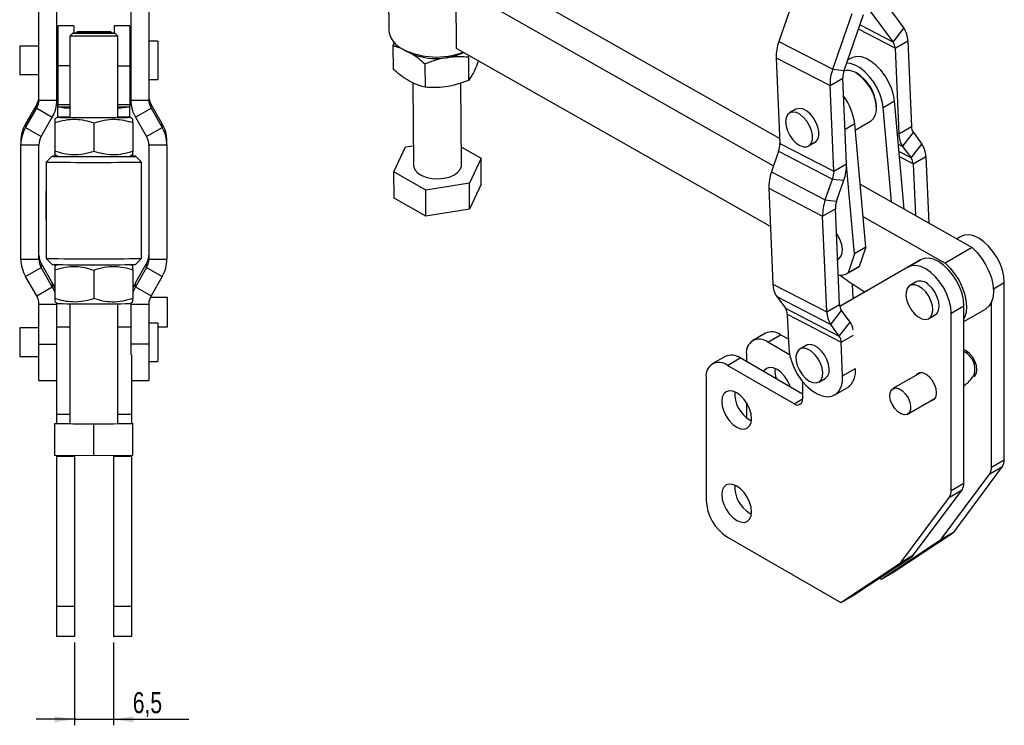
# Model space of a CAD drawing. Extents: x 33 to 404, y 24 to 280.
# Tile 6 of 8: x 240 to 404, y 38 to 156. Entities that reach past the tile are written whole.
import ezdxf

# ---------------------------------------------------------------- set-up
doc = ezdxf.new("R2010")
doc.units = 0
doc.layers.get('0').update_dxf_attribs({"linetype": 'CONTINUOUS'})
doc.styles.add('SLDTEXTSTYLE0', font='TXT', dxfattribs={"width": 0.75})
doc.dimstyles.new('SLDDIMSTYLE4', dxfattribs={"dimtxt": 3.5, "dimasz": 3.302, "dimexe": 0, "dimexo": 0.0625, "dimgap": 0.875, "dimtad": 1, "dimdec": 3, "dimrnd": 1e-09, "dimzin": 12, "dimtxsty": 'SLDTEXTSTYLE0', "dimsah": 1, "dimcen": 0.09, "dimazin": 3, "dimtfac": 1, "dimtdec": 3, "dimtmove": 0, "dimatfit": 3, "dimtolj": 1, "dimtzin": 12})

# ---------------------------------------------------------------- blocks, each defined once
blk = doc.blocks.new('_D_8')
at = {"color": 179, "linetype": 'CONTINUOUS'}
for p, q in [((249.4, 51.86), (249.4, 38.1)), ((255.9, 51.86), (255.9, 38.1)), ((249.4, 39.1), (243.05, 39.1)), ((249.4, 39.1), (255.9, 39.1)), ((255.9, 39.1), (268.43, 39.1))]:
    blk.add_line(p, q, dxfattribs=at)
for points in [[(249.4, 39.1), (246.09, 39.61), (246.09, 38.6)], [(255.9, 39.1), (259.2, 38.6), (259.2, 39.61)]]:
    blk.add_solid(points, dxfattribs=at)
at = {"color": 179, "linetype": 'CONTINUOUS', "insert": (259.12, 43.62, -59.42), "char_height": 3.5, "attachment_point": 1, "style": 'SLDTEXTSTYLE0'}
blk.add_mtext('6,5', dxfattribs=at)

msp = doc.modelspace()

# ---------------------------------------------------------------- linework, layer by layer
at = {"color": 7, "linetype": 'CONTINUOUS'}
for p, q in [((301.638534, 166.964838), (301.735724, 153.844559)), ((317.443356, 163.782329), (366.808524, 135.774135)), ((313.030373, 150.776012), (312.953228, 161.190234)), ((312.953228, 161.190234), (365.785736, 131.214784)), ((369.894151, 161.245348), (366.665613, 151.939965)), ((243.495572, 142.181877), (243.495572, 159.211703)), ((246.495573, 142.181877), (246.495573, 159.211703)), ((258.795572, 159.211703), (258.795572, 142.181877)), ((261.795573, 159.211703), (261.795573, 142.181877)), ((383.626256, 159.350111), (387.484648, 154.135931)), ((375.63404, 147.29472), (378.862577, 156.600097)), ((377.525583, 147.100644), (380.754119, 156.406028)), ((381.843564, 157.034952), (385.701958, 151.820765)), ((249.295573, 154.522136), (246.645572, 154.522136)), ((246.645572, 154.522136), (246.645572, 147.875927)), ((249.295573, 154.522136), (249.295573, 153.323159)), ((258.645573, 154.522136), (255.995572, 154.522136)), ((255.995572, 154.522136), (255.995572, 153.323159)), ((258.645573, 154.522136), (258.645573, 147.875927)), ((385.701958, 151.820765), (387.484648, 154.135931)), ((248.645572, 152.81447), (248.645572, 139.314972)), ((249.145702, 153.31471), (248.64572, 152.814768)), ((249.845573, 153.543294), (249.632027, 153.329745)), ((255.445572, 153.543294), (249.845573, 153.543294)), ((249.845573, 153.543294), (249.845573, 153.332494)), ((255.659118, 153.329745), (255.445572, 153.543294)), ((255.445572, 153.332494), (255.445572, 153.543294)), ((256.645425, 152.814768), (256.145443, 153.31471)), ((256.645573, 139.314972), (256.645573, 152.81447)), ((243.495572, 151.162043), (240.295572, 151.162043)), ((240.295572, 151.162043), (240.295572, 148.787193)), ((246.645572, 151.162043), (246.495573, 151.162043)), ((258.795572, 151.162043), (258.645573, 151.162043)), ((263.295572, 151.955791), (261.795573, 151.955791)), ((263.295572, 151.955791), (263.295572, 148.789328)), ((302.661938, 151.880409), (302.434655, 151.222742)), ((302.434655, 151.222742), (302.463579, 147.3182)), ((366.665613, 151.939965), (375.63404, 147.29472)), ((386.012367, 150.821095), (388.133688, 152.045708)), ((386.012367, 150.821095), (386.631083, 136.558374)), ((388.133688, 152.045708), (388.752403, 137.782986)), ((304.011854, 150.69099), (304.731146, 150.275679)), ((365.269015, 121.137503), (313.030373, 150.776012)), ((314.991393, 149.359514), (315.07987, 149.613194)), ((314.991393, 149.359514), (315.020317, 145.454971)), ((366.225206, 149.220824), (375.193633, 144.575573)), ((366.225206, 149.220824), (366.843922, 134.9581)), ((240.295572, 148.787193), (240.295572, 146.399543)), ((246.645572, 147.875927), (246.645572, 141.413737)), ((258.645573, 147.875927), (258.645573, 141.413737)), ((263.295572, 148.789328), (263.295572, 145.605791)), ((307.741681, 148.211708), (307.770604, 144.307166)), ((378.690701, 149.129337), (378.113917, 148.796366)), ((240.295572, 146.399543), (243.495572, 146.399543)), ((246.495573, 146.399543), (246.645572, 146.399543)), ((258.645573, 146.399543), (258.795572, 146.399543)), ((375.63404, 147.29472), (377.525583, 147.100644)), ((379.762796, 146.533286), (379.550699, 146.655771)), ((261.795573, 145.605791), (263.295572, 145.605791)), ((305.738743, 145.014028), (305.840159, 131.32325)), ((313.839941, 131.382507), (313.739016, 145.007272)), ((375.193633, 144.575573), (377.314954, 145.800185)), ((375.812349, 130.312852), (375.193633, 144.575573)), ((377.933669, 131.537464), (377.314954, 145.800185)), ((243.127142, 141.460359), (241.265926, 138.240885)), ((243.127142, 141.460359), (243.127142, 140.80869)), ((243.495572, 142.181877), (246.495573, 142.181877)), ((246.645572, 141.137485), (246.645572, 141.413737)), ((246.645572, 141.413737), (248.645572, 141.413737)), ((246.645572, 139.315356), (246.645572, 141.137485)), ((256.645573, 141.413737), (258.645573, 141.413737)), ((258.645573, 141.413737), (258.645573, 141.137485)), ((258.645573, 139.315356), (258.645573, 141.137485)), ((258.795572, 142.181877), (261.795573, 142.181877)), ((262.164003, 140.80869), (262.164003, 141.460359)), ((264.025219, 138.240885), (262.164003, 141.460359)), ((382.917748, 140.823236), (382.917749, 141.068158)), ((384.034588, 140.943978), (385.908422, 142.025719)), ((387.510028, 124.028776), (385.908422, 142.025719)), ((241.265926, 137.589216), (243.127142, 140.80869)), ((243.127142, 140.80869), (245.725219, 139.310666)), ((259.565926, 139.310666), (262.164003, 140.80869)), ((262.164003, 140.80869), (264.025219, 137.589216)), ((369.512856, 140.638978), (368.452196, 140.026672)), ((385.435162, 125.205985), (384.034588, 140.943978)), ((241.265926, 138.240885), (241.265926, 137.589216)), ((243.864002, 136.091191), (245.725219, 139.310666)), ((246.646237, 139.315739), (246.145572, 139.02672)), ((246.145572, 138.413534), (246.145572, 133.652173)), ((252.645572, 138.381295), (252.645572, 133.619934)), ((259.145573, 139.02672), (258.644908, 139.315739)), ((259.145573, 138.413534), (259.145573, 133.652173)), ((259.565926, 139.310666), (261.427142, 136.091191)), ((264.025219, 137.589216), (264.025219, 138.240885)), ((381.124728, 117.670881), (379.296973, 138.209011)), ((379.388979, 137.175154), (381.931209, 138.642752)), ((386.631083, 136.558374), (388.752403, 137.782986)), ((241.265926, 137.589216), (243.864002, 136.091191)), ((261.427142, 136.091191), (264.025219, 137.589216)), ((387.28012, 134.468154), (389.062813, 136.783317)), ((389.062813, 136.783317), (390.495858, 134.846717)), ((240.495573, 135.369673), (240.495573, 134.718001)), ((240.495573, 134.718001), (243.495572, 134.718001)), ((240.495573, 115.690814), (240.495573, 134.718001)), ((243.495572, 115.690814), (243.495572, 134.718001)), ((261.795573, 134.718001), (264.795572, 134.718001)), ((261.795573, 134.718001), (261.795573, 115.690814)), ((264.795572, 134.718001), (264.795572, 135.369673)), ((264.795572, 134.718001), (264.795572, 115.690814)), ((304.533016, 134.363917), (305.816131, 134.567065)), ((366.843922, 134.9581), (375.812349, 130.312852)), ((371.626938, 134.52726), (372.687597, 135.139566)), ((387.28012, 134.468154), (388.713167, 132.531554)), ((388.713167, 132.531554), (390.495858, 134.846717)), ((245.708329, 132.815722), (244.708366, 131.815832)), ((246.145572, 133.10346), (246.646237, 132.814445)), ((258.644908, 132.814445), (259.145573, 133.10346)), ((260.582779, 131.815832), (259.582816, 132.815722)), ((302.590335, 130.205074), (304.533016, 134.363917)), ((313.817911, 134.357027), (317.08976, 132.500686)), ((366.633294, 133.65764), (365.434181, 130.20153)), ((366.633294, 133.65764), (375.601719, 129.012393)), ((244.708072, 131.815247), (244.708072, 115.815839)), ((260.583073, 115.815839), (260.583073, 131.815247)), ((317.08976, 132.500686), (315.147084, 128.34184)), ((317.121955, 128.154594), (317.08976, 132.500686)), ((375.812349, 130.312852), (377.933669, 131.537464)), ((379.250895, 116.589141), (377.938852, 131.33231)), ((389.023575, 131.531886), (391.144895, 132.756498)), ((389.023575, 131.531886), (389.395465, 122.959038)), ((391.144895, 132.756498), (391.624778, 121.694199)), ((307.897371, 127.194034), (302.590335, 130.205074)), ((302.622535, 125.858978), (302.590335, 130.205074)), ((365.434181, 130.20153), (374.402608, 125.556282)), ((315.147084, 128.34184), (307.897371, 127.194034)), ((315.179279, 123.995748), (315.147084, 128.34184)), ((317.121955, 128.154594), (315.179279, 123.995748)), ((374.402608, 125.556282), (375.601719, 129.012393)), ((375.601719, 129.012393), (377.493262, 128.818321)), ((376.294151, 125.362209), (377.493262, 128.818321)), ((380.189279, 128.18233), (398.828345, 117.607128)), ((244.708072, 127.04299), (244.645572, 127.04299)), ((244.645572, 127.04299), (244.645572, 126.861367)), ((244.645572, 126.861367), (244.645572, 122.28049)), ((307.929566, 122.847941), (307.897371, 127.194034)), ((364.993775, 127.482384), (373.9622, 122.837139)), ((364.993775, 127.482384), (365.685057, 111.546841)), ((307.929566, 122.847941), (302.622535, 125.858978)), ((374.402608, 125.556282), (376.294151, 125.362209)), ((315.179279, 123.995748), (307.929566, 122.847941)), ((373.9622, 122.837139), (376.08352, 124.061751)), ((376.774804, 108.126206), (376.08352, 124.061751)), ((244.645572, 122.28049), (244.708072, 122.28049)), ((374.653484, 106.901594), (373.9622, 122.837139)), ((380.670996, 122.76937), (394.338217, 115.015033)), ((396.958738, 119.466616), (396.260643, 119.063962)), ((379.250895, 116.589141), (378.192228, 113.402633)), ((381.124728, 117.670881), (379.250895, 116.589141)), ((381.124728, 117.670881), (380.066061, 114.484373)), ((398.828345, 117.607128), (394.338217, 115.015033)), ((240.495573, 115.690814), (243.495572, 115.690814)), ((243.864002, 114.969296), (243.864002, 114.317626)), ((243.864002, 114.969296), (245.725219, 111.749822)), ((244.708366, 115.815252), (245.708329, 114.815364)), ((246.594416, 114.786727), (246.145572, 114.527626)), ((246.395572, 114.790009), (246.395572, 114.671942)), ((259.145573, 114.527626), (258.696729, 114.786727)), ((258.895573, 114.790009), (258.895573, 114.671942)), ((259.565926, 111.749822), (261.427142, 114.969296)), ((259.582816, 114.815364), (260.582779, 115.815252)), ((261.427142, 114.317626), (261.427142, 114.969296)), ((261.795573, 115.690814), (264.795572, 115.690814)), ((376.448527, 115.647593), (376.620303, 115.746758)), ((390.241224, 115.588677), (376.804024, 107.838249)), ((388.119903, 114.364065), (390.241224, 115.588677)), ((241.265926, 112.819603), (243.864002, 114.317626)), ((245.725219, 111.098152), (243.864002, 114.317626)), ((246.145572, 113.914438), (246.145572, 109.153077)), ((252.645572, 113.882199), (252.645572, 109.120838)), ((259.145573, 113.914438), (259.145573, 109.153077)), ((261.427142, 114.317626), (259.565926, 111.098152)), ((261.427142, 114.317626), (264.025219, 112.819603)), ((388.119903, 114.364065), (376.804184, 107.837282)), ((378.032688, 113.30017), (379.906521, 114.381911)), ((380.066061, 114.484373), (378.192228, 113.402633)), ((379.906521, 114.381911), (380.066061, 114.484373)), ((243.127142, 109.600129), (241.265926, 112.819603)), ((245.725219, 111.749822), (245.725219, 111.098152)), ((259.565926, 111.098152), (259.565926, 111.749822)), ((264.025219, 112.819603), (262.164003, 109.600129)), ((365.685057, 111.546841), (374.653484, 106.901594)), ((379.053621, 109.138943), (378.949112, 111.548096)), ((389.53164, 111.917103), (388.47098, 111.304797)), ((404.200487, 82.287219), (404.200487, 111.820723)), ((243.127142, 109.600129), (245.725219, 111.098152)), ((259.565926, 111.098152), (262.164003, 109.600129)), ((380.962978, 110.239379), (377.330429, 108.144166)), ((243.495572, 108.22694), (246.495573, 108.22694)), ((243.495572, 101.533483), (243.495572, 108.22694)), ((246.145572, 108.604364), (246.646237, 108.315349)), ((246.495573, 108.22694), (246.492842, 108.403897)), ((246.495573, 108.402321), (246.495573, 108.22694)), ((246.495573, 101.533483), (246.495573, 108.22694)), ((248.645572, 108.277697), (248.645572, 88.316853)), ((256.645573, 88.316853), (256.645573, 108.277697)), ((258.644908, 108.315349), (259.145573, 108.604364)), ((258.798303, 108.403897), (258.795572, 108.22694)), ((258.795572, 108.22694), (258.795572, 108.402321)), ((258.795572, 108.22694), (261.795573, 108.22694)), ((258.795572, 108.22694), (258.795572, 101.533483)), ((261.795573, 108.22694), (261.795573, 101.533483)), ((264.895572, 109.309318), (262.01815, 109.309318)), ((264.895572, 104.409318), (264.895572, 109.309318)), ((366.334095, 109.45662), (375.302521, 104.811373)), ((366.334095, 109.45662), (367.767142, 107.52002)), ((377.330429, 108.144166), (379.381038, 109.327958)), ((402.079166, 81.062607), (402.079166, 108.57439)), ((367.767142, 107.52002), (376.735567, 102.874772)), ((374.653484, 106.901594), (376.774804, 108.126206)), ((375.302521, 104.811373), (377.085213, 107.126535)), ((378.51826, 105.189935), (377.085213, 107.126535)), ((377.330429, 108.144166), (377.330429, 108.141874)), ((395.361652, 106.718172), (397.482972, 107.942785)), ((395.361652, 77.184668), (395.361652, 106.718172)), ((397.482972, 78.40928), (397.482972, 107.942785)), ((397.482972, 105.298644), (401.049352, 107.357471)), ((263.295572, 105.034318), (261.795573, 105.034318)), ((263.295572, 105.034318), (263.295572, 98.684318)), ((368.07755, 106.52035), (377.045977, 101.875102)), ((368.07755, 106.52035), (368.320732, 100.914483)), ((376.735567, 102.874772), (378.51826, 105.189935)), ((391.645722, 105.805385), (392.706382, 106.417691)), ((243.495572, 104.240568), (240.295572, 104.240568)), ((240.295572, 104.240568), (240.295572, 99.478068)), ((248.645572, 104.359318), (246.495573, 104.359318)), ((258.795572, 104.359318), (256.645573, 104.359318)), ((263.295572, 104.409318), (264.895572, 104.409318)), ((364.436163, 103.368607), (362.314842, 102.143994)), ((376.735567, 102.874772), (375.302521, 104.811373)), ((364.81464, 101.896453), (366.935961, 103.121066)), ((368.460061, 99.791997), (364.81464, 101.896453)), ((368.258121, 102.357799), (366.935961, 103.121066)), ((377.289159, 96.269235), (377.045977, 101.875102)), ((243.495572, 101.533483), (246.495573, 101.533483)), ((243.495572, 95.509318), (243.495572, 101.533483)), ((246.495573, 99.780255), (246.495573, 101.533483)), ((261.795573, 101.533483), (258.795572, 101.533483)), ((258.795572, 101.533483), (258.795572, 99.780255)), ((261.795573, 101.533483), (261.795573, 95.509318)), ((371.217574, 101.341564), (370.156915, 100.729258)), ((240.295572, 99.478068), (243.495572, 99.478068)), ((246.395572, 99.780255), (246.395572, 89.859318)), ((258.895573, 99.780255), (258.895573, 89.859318)), ((261.795573, 98.684318), (263.295572, 98.684318)), ((357.718648, 99.490668), (355.597328, 98.266056)), ((358.097126, 98.018515), (360.218446, 99.243127)), ((370.612915, 93.242528), (360.218446, 99.243127)), ((361.279105, 99.854771), (361.279105, 98.630822)), ((369.198701, 91.609712), (358.097126, 98.018515)), ((390.247693, 96.7956), (385.65147, 94.142257)), ((243.495572, 95.509318), (246.395572, 95.509318)), ((258.895573, 95.509318), (261.795573, 95.509318)), ((354.56159, 95.976832), (354.56159, 75.563312)), ((370.612914, 95.332116), (370.612914, 92.426386)), ((373.331656, 95.229848), (374.392316, 95.842154)), ((399.008867, 96.195438), (399.415008, 96.429899)), ((375.979688, 93.092448), (378.030297, 94.27624)), ((361.279105, 91.803454), (361.279105, 89.298344)), ((388.101271, 89.898617), (392.697494, 92.55196)), ((246.395572, 89.859318), (246.395572, 88.35033)), ((258.895573, 89.859318), (258.895573, 88.35033)), ((361.774078, 88.95486), (362.105313, 88.789355)), ((246.145572, 88.34909), (248.645572, 88.36149)), ((246.145572, 88.284615), (246.145572, 88.34909)), ((252.645572, 88.252377), (246.145572, 88.284615)), ((246.145572, 82.984811), (246.145572, 88.284615)), ((259.145573, 88.284615), (252.645572, 88.252377)), ((252.645572, 82.952573), (252.645572, 88.252377)), ((256.645573, 88.36149), (259.145573, 88.34909)), ((259.145573, 88.34909), (259.145573, 88.284615)), ((259.145573, 82.984811), (259.145573, 88.284615)), ((252.645572, 82.952573), (246.145572, 82.984811)), ((246.395572, 82.983571), (246.395572, 82.859318)), ((249.395572, 82.859318), (246.395572, 82.859318)), ((246.395572, 82.859318), (246.395572, 57.859318)), ((249.395572, 82.968692), (249.395572, 82.859318)), ((249.395572, 82.859318), (249.395572, 57.859318)), ((259.145573, 82.984811), (252.645572, 82.952573)), ((255.895573, 82.968692), (255.895573, 82.859318)), ((258.895573, 82.859318), (255.895573, 82.859318)), ((255.895573, 82.859318), (255.895573, 57.859318)), ((258.895573, 82.983571), (258.895573, 82.859318)), ((258.895573, 82.859318), (258.895573, 57.859318)), ((402.079166, 81.062607), (404.200487, 82.287219)), ((395.830508, 70.331695), (403.898184, 81.201414)), ((401.776863, 79.976802), (403.898184, 81.201414)), ((393.709187, 69.107083), (401.776863, 79.976802)), ((389.112993, 66.453756), (397.180669, 77.323476)), ((395.059349, 76.098864), (397.180669, 77.323476)), ((395.361652, 77.184668), (397.482972, 78.40928)), ((386.991673, 65.229144), (395.059349, 76.098864)), ((361.774078, 73.440585), (362.105313, 73.27508)), ((358.097126, 69.439586), (376.976875, 58.540539)), ((383.69439, 62.418478), (393.440973, 68.850818)), ((385.81571, 63.64309), (395.562293, 70.07543)), ((393.440973, 68.850818), (395.562293, 70.07543)), ((393.709187, 69.107083), (395.830508, 70.331695)), ((379.098195, 59.765151), (388.844779, 66.197492)), ((386.723458, 64.97288), (388.844779, 66.197492)), ((386.991673, 65.229144), (389.112993, 66.453756)), ((376.976875, 58.540539), (386.723458, 64.97288)), ((383.38728, 62.595768), (383.69439, 62.418478)), ((383.69439, 62.418478), (385.81571, 63.64309)), ((376.976875, 58.540539), (379.098195, 59.765151)), ((249.395572, 57.859318), (246.395572, 57.859318)), ((246.395572, 57.859318), (246.395572, 52.859318)), ((249.395572, 57.859318), (249.395572, 52.859318)), ((258.895573, 57.859318), (255.895573, 57.859318)), ((255.895573, 57.859318), (255.895573, 52.859318)), ((258.895573, 57.859318), (258.895573, 52.859318)), ((249.395572, 52.859318), (246.395572, 52.859318)), ((258.895573, 52.859318), (255.895573, 52.859318))]:
    msp.add_line(p, q, dxfattribs=at)
at = {"color": 8, "linetype": 'CONTINUOUS'}
for p, q in [((385.701958, 151.820765), (380.159299, 154.691618)), ((386.012367, 150.821095), (379.912579, 153.980515)), ((248.645572, 147.875927), (246.645572, 147.875927)), ((256.645573, 147.875927), (258.645573, 147.875927)), ((246.760975, 141.054016), (248.645572, 141.054016)), ((256.645573, 141.054016), (258.53017, 141.054016)), ((379.296973, 138.209011), (377.684635, 137.278228)), ((386.631083, 136.558374), (386.383569, 136.686574)), ((387.28012, 134.468154), (386.54721, 134.847768)), ((388.713167, 132.531554), (386.658635, 133.59571)), ((389.023575, 131.531886), (386.736899, 132.71628)), ((396.260947, 119.063789), (396.958738, 119.466616)), ((402.388277, 110.774557), (404.200487, 111.820723)), ((377.045977, 101.875102), (379.096586, 103.058893)), ((377.289159, 96.269235), (379.339768, 97.453027)), ((369.198701, 91.609712), (370.612914, 92.42612)), ((248.645572, 89.859318), (246.395572, 89.859318)), ((258.895573, 89.859318), (256.645573, 89.859318))]:
    msp.add_line(p, q, dxfattribs=at)
at = {"color": 7, "linetype": 'CONTINUOUS', "flags": 128}
for points in [[(256.645425, 152.814768), (256.645573, 152.81447), (256.558163, 152.807325), (256.299754, 152.8005), (255.88164, 152.794279), (255.322095, 152.788937), (254.645573, 152.784713), (253.88164, 152.781792), (253.063686, 152.780302), (252.227459, 152.780302), (251.409505, 152.781792), (250.645572, 152.784713), (249.96905, 152.788937), (249.409505, 152.794279), (248.991391, 152.8005), (248.732982, 152.807325), (248.645572, 152.81447), (248.64572, 152.814768)], [(254.395573, 153.340496), (253.677216, 153.343186), (252.907128, 153.344438), (252.123925, 153.344184), (251.366879, 153.342441), (250.673952, 153.339297), (250.079891, 153.334908), (249.614484, 153.329484), (249.301068, 153.323315), (249.155359, 153.316699), (249.184665, 153.309971), (249.387514, 153.303467), (249.753737, 153.297514), (250.264968, 153.292418), (250.895572, 153.288417), (251.613929, 153.285727), (252.384017, 153.284475), (253.16722, 153.284721), (253.924266, 153.286465), (254.617193, 153.289616), (255.211254, 153.294005), (255.676661, 153.299421), (255.990077, 153.30559), (256.135786, 153.312206), (256.10648, 153.318934), (255.903631, 153.325439), (255.537408, 153.331392), (255.026177, 153.336495), (254.395573, 153.340496)], [(385.908422, 142.025719), (385.73823, 143.064065), (385.412485, 144.135805), (384.943705, 145.199753), (384.349905, 146.215027), (383.653902, 147.142598), (382.882446, 147.946828), (382.065183, 148.596816), (381.233521, 149.067574), (380.419418, 149.341017), (379.654157, 149.406631), (378.967153, 149.261902), (378.690701, 149.129337)], [(384.034588, 140.943978), (383.864397, 141.982324), (383.538652, 143.054064), (383.069872, 144.118012), (382.476072, 145.133286), (381.780069, 146.060857), (381.008613, 146.865087), (380.19135, 147.515075), (379.359688, 147.985833), (378.545584, 148.259277), (377.951575, 148.328449)], [(379.762796, 146.533286), (380.00966, 146.379563), (380.728452, 145.800815)], [(381.931209, 138.642752), (381.991141, 138.679135), (382.446183, 139.110848), (382.756006, 139.725911), (382.905074, 140.493482), (382.885913, 141.37507), (382.699482, 142.326476), (382.355131, 143.299982), (381.870127, 144.24678), (381.268788, 145.119393), (380.581272, 145.874058)], [(246.645572, 141.137485), (246.647389, 141.126897), (246.652834, 141.116329), (246.661903, 141.105786), (246.674581, 141.095288), (246.690852, 141.08485), (246.710694, 141.074479), (246.734079, 141.064197), (246.760975, 141.054016)], [(258.645573, 141.137485), (258.643756, 141.126897), (258.638311, 141.116329), (258.629242, 141.105786), (258.616564, 141.095288), (258.600293, 141.08485), (258.580451, 141.074479), (258.557066, 141.064197), (258.53017, 141.054016)], [(248.645572, 139.353387), (248.493939, 139.352184), (247.82159, 139.34562), (247.288017, 139.338177), (246.908572, 139.330063), (246.69417, 139.321517), (246.650979, 139.312785), (246.780241, 139.304113), (247.078238, 139.295753), (247.536398, 139.287949), (248.141539, 139.280919), (248.876253, 139.274869), (249.719403, 139.269974), (250.646734, 139.266372), (251.631568, 139.26417), (252.645572, 139.263429)], [(252.645572, 139.263429), (253.659577, 139.26417), (254.644411, 139.266372), (255.571742, 139.269974), (256.414892, 139.274869), (257.149606, 139.280919), (257.754747, 139.287949), (258.212907, 139.295753), (258.510904, 139.304113), (258.640166, 139.312785), (258.596975, 139.321517), (258.382573, 139.330063), (258.003128, 139.338177), (257.469555, 139.34562), (256.797205, 139.352184), (256.645573, 139.353387)], [(367.79451, 138.579979), (367.876135, 137.833146), (368.118211, 137.045068), (368.502785, 136.274189), (369.001335, 135.577679), (369.576887, 135.007198), (370.186753, 134.605054), (370.785704, 134.401078), (371.329315, 134.410387), (371.777273, 134.632302), (372.096352, 135.050358), (372.26289, 135.633551), (372.264534, 136.338628), (372.101162, 137.113296), (371.784891, 137.900106), (371.339177, 138.640694), (370.797077, 139.280149), (370.198796, 139.771033), (369.588707, 140.076939), (369.012054, 140.175191), (368.511607, 140.058492), (368.124483, 139.735499), (367.879391, 139.230169), (367.79451, 138.579979)], [(372.687597, 135.139566), (372.837932, 135.244608), (373.157012, 135.662663), (373.32355, 136.245857), (373.325193, 136.950934), (373.161822, 137.725602), (372.84555, 138.512412), (372.399837, 139.253), (371.857736, 139.892454), (371.259455, 140.383339), (370.649366, 140.689244), (370.072713, 140.787497), (369.572267, 140.670798), (369.512856, 140.638978)], [(246.594416, 132.844359), (246.263215, 132.83857), (245.909664, 132.829472), (245.730568, 132.820007), (245.730568, 132.810414), (245.909664, 132.800948), (246.263215, 132.791851), (246.782066, 132.783357), (247.452779, 132.77569), (248.257983, 132.769048), (249.176822, 132.763598), (250.185501, 132.759489), (251.257894, 132.756818), (252.366228, 132.755663), (253.481796, 132.756051), (254.575706, 132.757969), (255.619627, 132.76137), (256.586522, 132.766165), (257.451348, 132.77223), (258.191706, 132.779408), (258.788423, 132.787515), (259.226044, 132.79634), (259.493233, 132.805649), (259.583073, 132.815212), (259.583073, 132.815212)], [(260.583073, 131.815247), (260.494417, 131.805085), (260.230432, 131.795149), (259.797013, 131.785661), (259.203843, 131.776836), (258.464172, 131.768871), (257.594523, 131.761938), (256.614323, 131.756198), (255.545467, 131.751776), (254.411832, 131.74877), (253.238743, 131.747253), (252.052402, 131.747253), (250.879313, 131.74877), (249.745678, 131.751776), (248.676822, 131.756198), (247.696622, 131.761938), (246.826973, 131.768871), (246.087302, 131.776836), (245.494132, 131.785661), (245.060713, 131.795149), (244.796728, 131.805085), (244.708072, 131.815247), (244.708366, 131.815832)], [(305.840159, 131.32325), (305.87979, 131.011547), (306.129348, 130.479709), (306.594553, 129.99862), (307.24838, 129.596233), (308.052828, 129.295933), (308.961133, 129.115182), (309.920524, 129.064474), (310.875235, 129.146761), (311.769789, 129.357258), (312.552189, 129.683735), (313.176971, 130.107216), (313.607826, 130.603089), (313.819709, 131.142538), (313.839941, 131.382507)], [(376.620303, 115.746758), (376.647921, 115.763268), (377.008788, 116.124877), (377.223115, 116.662378), (377.275006, 117.335902), (377.160613, 118.0955), (376.888418, 118.884838), (376.478611, 119.64537), (376.261585, 119.957003)], [(404.200487, 111.820723), (404.118986, 112.823449), (403.877615, 113.881748), (403.485648, 114.954963), (402.958143, 116.001858), (402.315368, 116.982216), (401.582017, 117.858365), (400.786266, 118.596653), (399.958687, 119.168708), (399.131076, 119.552551), (398.335229, 119.733441), (397.601723, 119.704422), (396.958738, 119.466616)], [(398.828345, 117.607128), (399.661695, 116.803433), (400.427037, 115.862552), (401.096659, 114.818555), (401.646315, 113.709242), (402.056102, 112.57478), (402.311183, 111.456247), (402.40232, 110.394147), (402.326215, 109.426934), (402.085623, 108.589631), (401.689254, 107.912555), (401.151463, 107.420225), (401.049352, 107.357471)], [(397.482972, 107.942785), (397.401472, 108.945511), (397.160101, 110.00381), (396.768133, 111.077024), (396.240629, 112.123919), (395.597853, 113.104277), (394.864503, 113.980427), (394.068751, 114.718714), (393.241172, 115.290769), (392.413561, 115.674612), (391.617715, 115.855503), (390.884208, 115.826484), (390.241224, 115.588677)], [(394.338217, 115.015033), (395.171567, 114.211337), (395.936909, 113.270456), (396.606531, 112.226459), (397.156187, 111.117146), (397.565974, 109.982684), (397.821055, 108.864151), (397.912192, 107.802051), (397.836087, 106.834838), (397.595495, 105.997535), (397.482972, 105.758207)], [(395.361652, 106.718172), (395.280151, 107.720898), (395.03878, 108.779197), (394.646813, 109.852412), (394.119308, 110.899307), (393.476533, 111.879665), (392.743182, 112.755814), (391.947431, 113.494102), (391.119852, 114.066157), (390.292241, 114.45), (389.496394, 114.630891), (388.762888, 114.601872), (388.119903, 114.364065)], [(390.544225, 110.805678), (389.934851, 111.214977), (389.334637, 111.427005), (388.788097, 111.426036), (388.335767, 111.212142), (388.011192, 110.801185), (387.838446, 110.223648), (387.83034, 109.522362), (387.987476, 108.749335), (388.298199, 107.961904), (388.739464, 107.218466), (389.278545, 106.574161), (389.875461, 106.07677), (390.485941, 105.763186), (391.064708, 105.656665), (391.568839, 105.765105), (391.960944, 106.080468), (392.211942, 106.579362), (392.303218, 107.224787), (392.228002, 107.968871), (391.991874, 108.756436), (391.612345, 109.529066), (391.117563, 110.229462), (390.544225, 110.805678)], [(392.706382, 106.417691), (393.021604, 106.692774), (393.272602, 107.191668), (393.363878, 107.837093), (393.288662, 108.581177), (393.052534, 109.368742), (392.673005, 110.141372), (392.178223, 110.841768), (391.604885, 111.417984)], [(368.320732, 100.914483), (368.451843, 99.833689), (368.750243, 98.705172), (369.204462, 97.572299), (369.797047, 96.478608), (370.505222, 95.466129), (371.301773, 94.57377), (372.156091, 93.835823), (373.035346, 93.280648), (373.905745, 92.92958), (374.733841, 92.796111), (375.487811, 92.885368), (376.13868, 93.193923), (376.661435, 93.709918), (377.035988, 94.413522), (377.247944, 95.277698), (377.289159, 96.269235)], [(373.985775, 96.831806), (373.868489, 97.592431), (373.593658, 98.381767), (373.18167, 99.141271), (372.663077, 99.814618), (372.07634, 100.351865), (371.464978, 100.71317), (370.87433, 100.871734), (370.348203, 100.815798), (369.925618, 100.549511), (369.637913, 100.092623), (369.506431, 99.479016), (369.540917, 98.754203), (369.738818, 97.971938), (370.085457, 97.190236), (370.555122, 96.467074), (371.112983, 95.856086), (371.717664, 95.402587), (372.324319, 95.140209), (372.887957, 95.088412), (373.366773, 95.251038), (373.725257, 95.616025), (373.936821, 96.156305), (373.985775, 96.831806)], [(375.046435, 97.444112), (374.929148, 98.204736), (374.654318, 98.994073), (374.24233, 99.753577), (373.723737, 100.426924), (373.137, 100.964171), (372.525637, 101.325476), (371.93499, 101.48404), (371.408863, 101.428104), (371.217574, 101.341564)], [(399.111422, 96.139176), (399.295282, 96.281604), (399.551397, 96.714198), (399.639648, 97.306679), (399.551397, 98.001055), (399.295282, 98.729353), (398.896374, 99.42028), (398.393721, 100.006207), (397.836526, 100.429779), (397.482972, 100.593463)], [(368.605986, 94.401103), (368.513577, 94.657723), (368.120273, 95.476661), (367.607712, 96.226729), (367.010818, 96.856813), (366.370273, 97.323973), (365.72973, 97.596369), (365.132836, 97.655445), (364.620275, 97.497167), (364.226971, 97.132328), (364.134561, 96.982402)], [(391.990329, 92.143724), (392.17886, 92.173306), (392.577768, 92.403665), (392.833882, 92.836259), (392.922133, 93.428741), (392.833882, 94.123116), (392.577768, 94.851414), (392.17886, 95.542342), (391.676207, 96.128269), (391.119011, 96.551841), (390.561816, 96.771593), (390.059162, 96.766017), (389.660255, 96.535659), (389.540529, 96.387363)], [(359.652758, 87.730248), (360.293303, 87.45785), (360.890197, 87.398774), (361.402758, 87.557052), (361.796062, 87.921891), (362.043304, 88.468431), (362.127634, 89.159425), (362.043304, 89.947786), (361.796062, 90.779784), (361.402758, 91.598723), (360.890197, 92.34879), (360.293303, 92.978874), (359.652758, 93.446034), (359.012216, 93.718431), (358.415321, 93.777506), (357.90276, 93.619229), (357.509457, 93.254389), (357.262215, 92.707849), (357.177885, 92.016855), (357.262215, 91.228495), (357.509457, 90.396496), (357.90276, 89.577558), (358.415321, 88.82749), (359.012216, 88.197406), (359.652758, 87.730248)], [(386.490333, 90.293067), (385.987343, 90.816642), (385.571376, 91.458053), (385.283153, 92.154515), (385.150884, 92.83785), (385.187517, 93.441173), (385.389468, 93.905425), (385.736967, 94.18516), (386.195999, 94.252997), (386.72163, 94.102297), (387.262408, 93.747808), (387.765399, 93.224232), (388.181365, 92.582822), (388.469589, 91.886361), (388.601858, 91.203024), (388.565224, 90.599701), (388.363273, 90.135451), (388.015774, 89.855714), (387.556743, 89.787877), (387.031112, 89.938579), (386.490333, 90.293067)], [(359.652758, 72.215972), (360.293303, 71.943574), (360.890197, 71.884499), (361.402758, 72.042777), (361.796062, 72.407616), (362.043304, 72.954156), (362.127634, 73.645149), (362.043304, 74.43351), (361.796062, 75.265508), (361.402758, 76.084447), (360.890197, 76.834515), (360.293303, 77.4646), (359.652758, 77.931759), (359.012216, 78.204156), (358.415321, 78.263231), (357.90276, 78.104953), (357.509457, 77.740113), (357.262215, 77.193574), (357.177885, 76.502579), (357.262215, 75.71422), (357.509457, 74.88222), (357.90276, 74.063283), (358.415321, 73.313215), (359.012216, 72.68313), (359.652758, 72.215972)]]:
    msp.add_lwpolyline(points, dxfattribs=at)
at = {"color": 7, "linetype": 'CONTINUOUS'}
for centre, radius, start, end in [((384.357349, 152.018988), 3.776433, 0.40538606, 34.09499295), ((305.666205, 154.276625), 3.954158, 186.2731589, 246.03868031), ((373.656313, 149.412477), 7.433578, 160.12254206, 181.47736707), ((384.206301, 150.808318), 1.806111, 0.40534375, 34.09503832), ((309.658105, 161.825043), 12.486827, 243.36576002, 290.91128341), ((309.647506, 159.847476), 10.762897, 243.07332789, 295.12284927), ((382.624772, 144.767227), 7.43361, 160.12258565, 181.47736393), ((380.868877, 145.89186), 3.555106, 160.12229591, 181.47762678), ((378.068214, 143.877581), 3.209576, 38.46508566, 100.12248932), ((376.072447, 140.774271), 6.851608, 2.45835184, 47.19156847), ((240.751997, 142.833637), 2.743575, 329.9640601, 359.99810285), ((264.539148, 142.833637), 2.743575, 180.00189715, 210.0359399), ((369.832427, 137.081536), 9.531466, 6.79341267, 37.00277142), ((240.751997, 142.181968), 2.743575, 329.9640601, 359.99810285), ((240.758933, 142.182084), 5.73664, 329.96425948, 359.9979355), ((248.523235, 148.920057), 8.061028, 257.37231668, 270.86957683), ((256.628786, 150.271166), 9.411223, 270.10219928, 281.65590721), ((264.532212, 142.182084), 5.73664, 180.0020645, 210.03574052), ((264.539148, 142.181968), 2.743575, 180.00189715, 210.0359399), ((246.232204, 135.36947), 5.736631, 149.9642455, 179.99796681), ((259.058941, 135.36947), 5.736631, 0.00203319, 30.0357545), ((390.558437, 137.795754), 1.806079, 180.40505859, 214.09536407), ((246.232213, 134.717799), 5.73664, 149.96426988, 179.99797965), ((246.239197, 134.717901), 2.743624, 149.96433751, 179.99790325), ((259.051948, 134.717901), 2.743624, 0.00209675, 30.03566249), ((259.058932, 134.717799), 5.73664, 0.00202035, 30.03573012), ((390.407401, 136.585088), 3.776413, 180.40531341, 214.09503936), ((363.289927, 134.866434), 3.555177, 340.12255516, 1.47746556), ((387.368589, 132.729788), 3.776401, 0.40524557, 34.09508778), ((251.037466, 297.20715), 164.451344, 268.46988896, 270.56028223), ((254.253679, 297.20715), 164.451344, 269.43971777, 271.53011104), ((258.679252, 118.821553), 14.022817, 86.3045197, 89.92859091), ((370.502535, 131.345816), 7.433605, 340.12255938, 1.47732308), ((387.217497, 131.519105), 1.806123, 0.40544656, 34.09486308), ((372.4249, 127.674041), 7.433596, 160.12257962, 181.47739449), ((372.25834, 130.221192), 3.555191, 340.12253895, 1.47735812), ((381.39336, 123.028784), 7.433631, 160.12260416, 181.47729056), ((379.637535, 124.153406), 3.555197, 160.12250042, 181.47727297), ((246.232204, 115.691018), 5.736631, 180.00203319, 210.0357545), ((246.239183, 116.342584), 2.743611, 180.00205984, 210.0357383), ((246.239195, 115.690916), 2.743623, 180.00212733, 210.03567081), ((252.645572, 478.84347), 363.114396, 268.74744297, 271.25255703), ((252.633835, 437.391852), 322.650822, 268.77008599, 271.23412912), ((259.051962, 116.342584), 2.743611, 329.9642617, 359.99794016), ((259.05195, 115.690916), 2.743623, 329.96432919, 359.99787267), ((259.058941, 115.691018), 5.736631, 329.9642455, 359.99796681), ((376.913348, 115.329809), 2.312908, 261.24943739, 303.56837639), ((240.756895, 108.877515), 5.738849, 20.11866391, 30.03323942), ((264.53425, 108.877515), 5.738849, 149.96676058, 159.88133609), ((369.461381, 111.573557), 3.776419, 180.40534624, 214.09504117), ((412.717515, 161.28722), 60.11849, 233.405457, 238.11514589), ((390.210786, 110.182654), 1.862673, 41.54459657, 111.38347228), ((240.756892, 108.225839), 5.738855, 20.11872297, 30.03327157), ((264.534253, 108.225839), 5.738855, 149.96672843, 159.88127703), ((240.751972, 108.226844), 2.7436, 0.00200155, 30.03579659), ((251.037399, 272.700101), 164.443392, 268.4698384, 270.56033278), ((254.253746, 272.700101), 164.443392, 269.43966722, 271.5301616), ((264.539173, 108.226844), 2.7436, 149.96420341, 179.99799845), ((366.271488, 106.507576), 1.806107, 0.40524548, 34.09501479), ((378.429821, 106.928312), 3.776431, 180.40536383, 214.09494591), ((378.580869, 108.138982), 1.806111, 180.40531661, 214.09505668), ((375.80758, 103.271887), 3.320646, 11.81745657, 35.28281622), ((365.471359, 101.076655), 2.51489, 54.38244107, 114.30707323), ((363.434477, 100.204406), 2.183547, 50.79668892, 189.21400738), ((375.239913, 101.862326), 1.806109, 0.40529416, 34.09507912), ((396.139708, 97.412549), 3.185178, 341.96867289, 65.05656099), ((356.716963, 96.326467), 2.183547, 50.79668892, 189.21400738), ((358.753844, 97.198717), 2.51489, 54.38244107, 114.30707323), ((370.005578, 97.105246), 3.985103, 174.46714048, 199.75489446), ((373.485871, 97.146803), 1.588633, 304.79082325, 10.78636426), ((376.159753, 96.975521), 3.29179, 306.13758619, 9.05952007), ((364.519151, 93.374805), 5.203012, 177.39219341, 238.1570382), ((369.750765, 92.286531), 0.873418, 230.79671007, 9.21403014), ((250.361819, 136.440231), 48.153972, 267.95749895, 270.33762428), ((252.709228, 277.094377), 188.81856, 269.37378448, 271.19454505), ((402.386371, 82.207309), 1.815875, 326.36192029, 2.52218642), ((400.265051, 80.982697), 1.815875, 326.36192029, 2.52218642), ((364.519152, 77.86053), 5.203013, 177.39220133, 238.15703028), ((393.547536, 77.104758), 1.815875, 326.36192029, 2.52218642), ((395.668857, 78.329371), 1.815875, 326.36192029, 2.52218642), ((362.237672, 75.912617), 7.684025, 182.60547917, 237.3945333), ((392.850782, 69.737024), 1.064747, 303.66263263, 323.72691132), ((394.972102, 70.961636), 1.064747, 303.66263263, 323.72691132), ((388.254587, 67.083698), 1.064747, 303.66263263, 323.72691132), ((386.133267, 65.859085), 1.064747, 303.66263263, 323.72691132)]:
    msp.add_arc(centre, radius, start, end, dxfattribs=at)
for points, knots in [([(302.434655, 151.222742), (302.612766, 151.179894), (303.125816, 151.05647), (303.654746, 150.843201), (304.000052, 150.70397)], [0, 0, 0, 0, 0.3471595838, 1, 1, 1, 1]), ([(305.548485, 149.9011), (305.598783, 149.873535), (306.341169, 149.46668), (307.065978, 148.817192), (307.741681, 148.211708)], [0, 0, 0, 0, 0.06775122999, 1, 1, 1, 1]), ([(307.741681, 148.211708), (308.36988, 148.448831), (309.6399, 148.928218), (311.523913, 149.32832), (313.326745, 149.46431), (314.433131, 149.394658), (314.991393, 149.359514)], [0, 0, 0, 0, 0.2646022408, 0.5349422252, 0.7653404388, 1, 1, 1, 1]), ([(316.65173, 148.721371), (316.587025, 148.531897), (316.350606, 147.839598), (315.951915, 146.929756), (315.46847, 146.039229), (315.170611, 145.65091), (315.020317, 145.454971)], [0, 0, 0, 0, 0.1216685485, 0.4445526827, 0.7197311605, 1, 1, 1, 1]), ([(307.770604, 144.307166), (307.096622, 144.499854), (305.982041, 144.818507), (304.361899, 145.766964), (303.270772, 146.603929), (302.642729, 147.159672), (302.463579, 147.3182)], [0, 0, 0, 0, 0.3856447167, 0.6377503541, 0.896667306, 1, 1, 1, 1]), ([(315.020317, 145.454971), (314.392118, 145.217849), (313.122098, 144.738463), (311.238086, 144.338363), (309.435257, 144.202364), (308.328869, 144.272019), (307.770604, 144.307166)], [0, 0, 0, 0, 0.2646021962, 0.534942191, 0.765339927, 1, 1, 1, 1]), ([(246.145572, 138.987616), (246.145572, 138.991405), (246.145572, 139.001708), (246.145572, 138.733931), (246.145572, 138.484643), (246.145572, 138.413534)], [0, 0, 0, 0, 0.2937143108, 0.7985313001, 1, 1, 1, 1]), ([(246.145572, 138.413534), (246.70972, 138.578411), (247.850245, 138.911741), (249.540115, 139.027373), (251.155509, 138.837346), (252.14586, 138.534238), (252.645572, 138.381295)], [0, 0, 0, 0, 0.2646027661, 0.5349417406, 0.7653403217, 1, 1, 1, 1]), ([(252.645572, 138.381295), (253.209721, 138.551768), (254.35025, 138.896411), (256.040106, 139.028811), (257.655514, 138.854802), (258.645861, 138.561519), (259.145573, 138.413534)], [0, 0, 0, 0, 0.2646025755, 0.5349424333, 0.7653400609, 1, 1, 1, 1]), ([(259.145573, 138.413534), (259.145573, 138.484643), (259.145573, 138.7295), (259.145573, 138.998796), (259.145573, 138.989522), (259.145573, 138.985965)], [0, 0, 0, 0, 0.2014644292, 0.6937167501, 1, 1, 1, 1]), ([(252.645572, 133.619934), (252.081425, 133.455057), (250.9409, 133.121727), (249.25103, 133.006095), (247.635636, 133.196122), (246.645285, 133.49923), (246.145572, 133.652173)], [0, 0, 0, 0, 0.26460275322, 0.53494171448, 0.76534030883, 1, 1, 1, 1]), ([(246.145572, 133.652173), (246.145572, 133.585531), (246.145572, 133.356059), (246.145572, 133.115522), (246.145572, 133.138344), (246.145572, 133.146171)], [0, 0, 0, 0, 0.2119271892, 0.7297407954, 1, 1, 1, 1]), ([(259.145573, 133.652173), (258.581424, 133.481699), (257.440895, 133.137055), (255.751039, 133.004663), (254.135631, 133.178665), (253.145284, 133.471949), (252.645572, 133.619934)], [0, 0, 0, 0, 0.2646026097, 0.534942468, 0.7653400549, 1, 1, 1, 1]), ([(259.145573, 133.144103), (259.145573, 133.13637), (259.145573, 133.112661), (259.145573, 133.351912), (259.145573, 133.585532), (259.145573, 133.652173)], [0, 0, 0, 0, 0.2570413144, 0.7880690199, 1, 1, 1, 1]), ([(246.145572, 114.488522), (246.145572, 114.49231), (246.145572, 114.50261), (246.145572, 114.234839), (246.145572, 113.985548), (246.145572, 113.914438)], [0, 0, 0, 0, 0.2937143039, 0.7985311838, 1, 1, 1, 1]), ([(246.145572, 113.914438), (246.70972, 114.079315), (247.850245, 114.412644), (249.540115, 114.52828), (251.155508, 114.338249), (252.14586, 114.035141), (252.645572, 113.882199)], [0, 0, 0, 0, 0.2646027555, 0.5349417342, 0.7653403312, 1, 1, 1, 1]), ([(252.645572, 113.882199), (253.209721, 114.052672), (254.35025, 114.397316), (256.040106, 114.529713), (257.655514, 114.355703), (258.645861, 114.062422), (259.145573, 113.914438)], [0, 0, 0, 0, 0.2646025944, 0.5349424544, 0.7653400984, 1, 1, 1, 1]), ([(259.145573, 113.914438), (259.145573, 113.985548), (259.145573, 114.230407), (259.145573, 114.4997), (259.145573, 114.490426), (259.145573, 114.486869)], [0, 0, 0, 0, 0.2014645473, 0.6937167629, 1, 1, 1, 1]), ([(252.645572, 109.120838), (252.081425, 108.955962), (250.9409, 108.622634), (249.25103, 108.506998), (247.635637, 108.697029), (246.645285, 109.000135), (246.145572, 109.153077)], [0, 0, 0, 0, 0.26460271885, 0.53494171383, 0.76534034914, 1, 1, 1, 1]), ([(246.145572, 109.153077), (246.145572, 109.086435), (246.145572, 108.856962), (246.145572, 108.616429), (246.145572, 108.639249), (246.145572, 108.647075)], [0, 0, 0, 0, 0.2119272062, 0.7297407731, 1, 1, 1, 1]), ([(259.145573, 109.153077), (258.581424, 108.982604), (257.440895, 108.63796), (255.751039, 108.505563), (254.135631, 108.679573), (253.145284, 108.972854), (252.645572, 109.120838)], [0, 0, 0, 0, 0.2646026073, 0.5349424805, 0.7653401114, 1, 1, 1, 1]), ([(259.145573, 108.645007), (259.145573, 108.637274), (259.145573, 108.613565), (259.145573, 108.852816), (259.145573, 109.086436), (259.145573, 109.153077)], [0, 0, 0, 0, 0.2570413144, 0.7880690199, 1, 1, 1, 1]), ([(397.482972, 94.608309), (397.742904, 94.810127), (398.276425, 95.224365), (398.832996, 95.867937), (399.078435, 96.305791), (399.159211, 96.449891)], [0, 0, 0, 0, 0.3892778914, 0.7990072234, 1, 1, 1, 1])]:
    msp.add_open_spline(points, degree=3, knots=knots, dxfattribs=at)

# ---------------------------------------------------------------- dimensions: what is measured, and where the dimension line sits
at = {"color": 179, "linetype": 'CONTINUOUS'}
dim = msp.add_linear_dim(base=(255.895572, 39.103754), p1=(249.395572, 52.859317), p2=(255.895572, 52.859317), dimstyle='SLDDIMSTYLE4', dxfattribs=at)
dim.commit()
dim.dimension.update_dxf_attribs({"geometry": '_D_8', "text_midpoint": (263.779019, 39.103754), "dimtype": 160})

doc.saveas('drawing.dxf')
